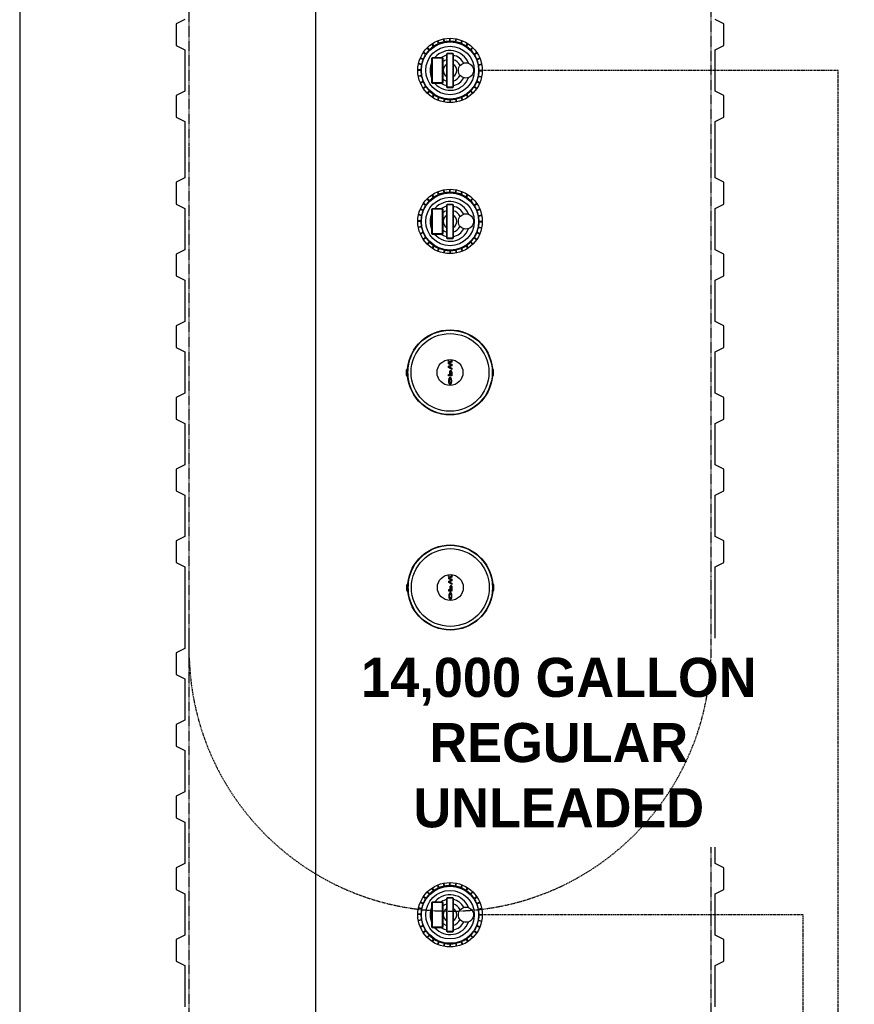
# Model space of a CAD drawing. Extents: x -17300 to -11339, y 1971 to 5059.
# Tile 8 of 81: x -16068 to -15876, y 3938 to 4164. Entities that reach past the tile are written whole.
import ezdxf

# ---------------------------------------------------------------- set-up
doc = ezdxf.new("R2010")
doc.units = 0
doc.header["$MEASUREMENT"] = 0
doc.linetypes.add('HIDDEN3', pattern=[0.1875, 0.125, -0.0625])
doc.linetypes.add('VENT', pattern=[0.04, 0.02, -0.02])
for name, color, linetype in [('PIPING-PRODUCT-PREMIUM', 5, 'CONTINUOUS'), ('PIPING-VENT', 3, 'VENT'), ('TANK-DESCRIPTION', 3, 'CONTINUOUS'), ('TANK-MANHOLE', 2, 'CONTINUOUS'), ('TANK-SLAB', 6, 'CONTINUOUS'), ('TANK-UST', 5, 'CONTINUOUS')]:
    doc.layers.add(name, color=color, linetype=linetype)
doc.styles.add('BOLD', font='bold', dxfattribs={"height": 7.2})

msp = doc.modelspace()

# ---------------------------------------------------------------- hatches: boundary and pattern name
at = {"layer": 'TANK-MANHOLE', "linetype": 'Continuous'}
for points in [[(-15969.36, 4085.69, -1), (-15969.36, 4085.84, -1)], [(-15968.62, 4084.18), (-15968.62, 4083.82), (-15969.36, 4084.29), (-15969.36, 4084.59), (-15968.8, 4084.87), (-15969.36, 4085.15), (-15969.36, 4085.45), (-15968.62, 4085.92), (-15968.62, 4085.56), (-15969.18, 4085.3), (-15968.62, 4085.05), (-15968.62, 4084.69), (-15969.18, 4084.44)], [(-15969.3, 4036.19, -1), (-15969.3, 4036.34, -1)], [(-15968.56, 4034.68), (-15968.56, 4034.32), (-15969.29, 4034.79), (-15969.29, 4035.09), (-15968.73, 4035.37), (-15969.29, 4035.65), (-15969.29, 4035.95), (-15968.56, 4036.42), (-15968.56, 4036.06), (-15969.12, 4035.8), (-15968.56, 4035.55), (-15968.56, 4035.19), (-15969.12, 4034.94)]]:
    msp.add_hatch(color=1, dxfattribs=at).paths.add_polyline_path(points)
h = msp.add_hatch(color=1, dxfattribs=at)
h.paths.add_polyline_path([(-15968.66, 4083.41), (-15968.64, 4083.33), (-15968.63, 4083.25), (-15968.62, 4083.16), (-15968.62, 4082.35), (-15969.36, 4082.35), (-15969.36, 4082.7), (-15969.08, 4082.7), (-15969.08, 4083.16), (-15969.07, 4083.25), (-15969.06, 4083.33), (-15969.04, 4083.41), (-15969.02, 4083.48), (-15968.99, 4083.53), (-15968.95, 4083.58), (-15968.91, 4083.61), (-15968.87, 4083.63), (-15968.83, 4083.63), (-15968.79, 4083.61), (-15968.75, 4083.58), (-15968.71, 4083.53), (-15968.68, 4083.48)])
h.paths.add_polyline_path([(-15968.74, 4082.7), (-15968.74, 4083.16), (-15968.74, 4083.22), (-15968.75, 4083.28), (-15968.77, 4083.32), (-15968.79, 4083.36), (-15968.82, 4083.38), (-15968.85, 4083.39), (-15968.88, 4083.38), (-15968.91, 4083.36), (-15968.93, 4083.32), (-15968.95, 4083.28), (-15968.96, 4083.22), (-15968.96, 4083.16), (-15968.96, 4082.7)], flags=16)
h = msp.add_hatch(color=1, dxfattribs=at)
h.paths.add_polyline_path([(-15968.8, 4081.89), (-15968.75, 4081.82), (-15968.72, 4081.74), (-15968.69, 4081.65), (-15968.66, 4081.55), (-15968.64, 4081.45), (-15968.63, 4081.34), (-15968.62, 4081.23), (-15968.63, 4081.12), (-15968.63, 4081.01), (-15968.65, 4080.9), (-15968.67, 4080.8), (-15968.7, 4080.71), (-15968.74, 4080.62), (-15968.78, 4080.55), (-15968.82, 4080.49), (-15968.87, 4080.44), (-15968.9, 4080.42), (-15968.94, 4080.4), (-15968.99, 4080.4), (-15969.04, 4080.4), (-15969.09, 4080.43), (-15969.14, 4080.47), (-15969.17, 4080.5), (-15969.21, 4080.55), (-15969.25, 4080.62), (-15969.28, 4080.71), (-15969.31, 4080.8), (-15969.33, 4080.9), (-15969.35, 4081.01), (-15969.36, 4081.12), (-15969.36, 4081.23), (-15969.35, 4081.34), (-15969.34, 4081.45), (-15969.32, 4081.56), (-15969.3, 4081.65), (-15969.27, 4081.74), (-15969.23, 4081.82), (-15969.19, 4081.89), (-15969.14, 4081.94), (-15969.09, 4081.98), (-15969.04, 4082), (-15968.99, 4082.01), (-15968.94, 4082), (-15968.89, 4081.98), (-15968.84, 4081.94)])
h.paths.add_polyline_path([(-15968.9, 4081.65), (-15968.95, 4081.67), (-15968.99, 4081.68), (-15969.04, 4081.67), (-15969.08, 4081.65), (-15969.12, 4081.61), (-15969.16, 4081.56), (-15969.19, 4081.49), (-15969.21, 4081.42), (-15969.23, 4081.33), (-15969.24, 4081.25), (-15969.24, 4081.16), (-15969.23, 4081.07), (-15969.21, 4080.99), (-15969.19, 4080.91), (-15969.16, 4080.85), (-15969.12, 4080.79), (-15969.08, 4080.76), (-15969.04, 4080.73), (-15968.99, 4080.72), (-15968.95, 4080.73), (-15968.9, 4080.76), (-15968.86, 4080.79), (-15968.82, 4080.85), (-15968.79, 4080.91), (-15968.77, 4080.99), (-15968.75, 4081.07), (-15968.74, 4081.16), (-15968.74, 4081.25), (-15968.75, 4081.33), (-15968.77, 4081.42), (-15968.79, 4081.49), (-15968.82, 4081.56), (-15968.86, 4081.61)], flags=16)
h = msp.add_hatch(color=1, dxfattribs=at)
h.paths.add_polyline_path([(-15968.59, 4033.91), (-15968.57, 4033.83), (-15968.56, 4033.75), (-15968.56, 4033.66), (-15968.56, 4032.85), (-15969.29, 4032.85), (-15969.29, 4033.2), (-15969.01, 4033.2), (-15969.01, 4033.66), (-15969.01, 4033.75), (-15968.99, 4033.83), (-15968.98, 4033.91), (-15968.95, 4033.98), (-15968.92, 4034.03), (-15968.88, 4034.08), (-15968.84, 4034.11), (-15968.8, 4034.13), (-15968.76, 4034.13), (-15968.72, 4034.11), (-15968.68, 4034.08), (-15968.65, 4034.03), (-15968.62, 4033.98)])
h.paths.add_polyline_path([(-15968.67, 4033.2), (-15968.67, 4033.66), (-15968.68, 4033.72), (-15968.69, 4033.78), (-15968.7, 4033.82), (-15968.73, 4033.86), (-15968.75, 4033.88), (-15968.78, 4033.89), (-15968.81, 4033.88), (-15968.84, 4033.86), (-15968.86, 4033.82), (-15968.88, 4033.78), (-15968.89, 4033.72), (-15968.89, 4033.66), (-15968.89, 4033.2)], flags=16)
h = msp.add_hatch(color=1, dxfattribs=at)
h.paths.add_polyline_path([(-15968.73, 4032.39), (-15968.69, 4032.32), (-15968.65, 4032.24), (-15968.62, 4032.15), (-15968.59, 4032.05), (-15968.57, 4031.95), (-15968.56, 4031.84), (-15968.56, 4031.73), (-15968.56, 4031.62), (-15968.57, 4031.51), (-15968.58, 4031.4), (-15968.61, 4031.3), (-15968.64, 4031.21), (-15968.67, 4031.12), (-15968.71, 4031.05), (-15968.75, 4030.99), (-15968.8, 4030.94), (-15968.84, 4030.92), (-15968.87, 4030.9), (-15968.93, 4030.9), (-15968.98, 4030.9), (-15969.03, 4030.93), (-15969.08, 4030.97), (-15969.11, 4031), (-15969.14, 4031.05), (-15969.18, 4031.12), (-15969.22, 4031.21), (-15969.24, 4031.3), (-15969.27, 4031.4), (-15969.28, 4031.51), (-15969.29, 4031.62), (-15969.29, 4031.73), (-15969.29, 4031.84), (-15969.28, 4031.95), (-15969.26, 4032.06), (-15969.23, 4032.15), (-15969.2, 4032.24), (-15969.16, 4032.32), (-15969.12, 4032.39), (-15969.08, 4032.44), (-15969.03, 4032.48), (-15968.98, 4032.5), (-15968.93, 4032.51), (-15968.87, 4032.5), (-15968.82, 4032.48), (-15968.78, 4032.44)])
h.paths.add_polyline_path([(-15968.84, 4032.15), (-15968.88, 4032.17), (-15968.93, 4032.18), (-15968.97, 4032.17), (-15969.02, 4032.15), (-15969.06, 4032.11), (-15969.09, 4032.06), (-15969.12, 4031.99), (-15969.15, 4031.92), (-15969.17, 4031.83), (-15969.17, 4031.75), (-15969.17, 4031.66), (-15969.17, 4031.57), (-15969.15, 4031.49), (-15969.12, 4031.41), (-15969.09, 4031.35), (-15969.06, 4031.29), (-15969.02, 4031.26), (-15968.97, 4031.23), (-15968.93, 4031.22), (-15968.88, 4031.23), (-15968.84, 4031.26), (-15968.79, 4031.29), (-15968.76, 4031.35), (-15968.73, 4031.41), (-15968.7, 4031.49), (-15968.69, 4031.57), (-15968.68, 4031.66), (-15968.68, 4031.75), (-15968.69, 4031.83), (-15968.7, 4031.92), (-15968.73, 4031.99), (-15968.76, 4032.06), (-15968.79, 4032.11)], flags=16)

# ---------------------------------------------------------------- linework, layer by layer
at = {"layer": 'PIPING-PRODUCT-PREMIUM'}
msp.add_line((-15999.88, 3893.45), (-15999.88, 4256.62), dxfattribs=at)
at = {"layer": 'PIPING-VENT', "ltscale": 3}
for p, q in [((-15879.75, 4152.66), (-15961.6, 4152.66)), ((-15879.75, 3645.38), (-15879.75, 4152.66)), ((-15887.75, 3958.36), (-15961.6, 3958.36)), ((-15887.75, 3645.24), (-15887.75, 3958.36))]:
    msp.add_line(p, q, dxfattribs=at)
at = {"layer": 'TANK-MANHOLE', "color": 1, "linetype": 'Continuous'}
for p, q in [((-15972.78, 4158.2), (-15973.18, 4158.79)), ((-15972.68, 4158.27), (-15973.07, 4158.85)), ((-15971.63, 4158.83), (-15971.9, 4159.48)), ((-15971.52, 4158.88), (-15971.79, 4159.53)), ((-15970.38, 4159.22), (-15970.52, 4159.91)), ((-15970.26, 4159.25), (-15970.39, 4159.94)), ((-15969.07, 4159.37), (-15969.07, 4160.07)), ((-15968.95, 4159.37), (-15968.95, 4160.07)), ((-15967.76, 4159.25), (-15967.63, 4159.94)), ((-15967.64, 4159.23), (-15967.5, 4159.91)), ((-15966.5, 4158.88), (-15966.23, 4159.53)), ((-15966.39, 4158.83), (-15966.12, 4159.48)), ((-15965.34, 4158.27), (-15964.95, 4158.86)), ((-15965.23, 4158.2), (-15964.84, 4158.79)), ((-15974.62, 4156.33), (-15975.2, 4156.72)), ((-15974.55, 4156.44), (-15975.13, 4156.83)), ((-15973.79, 4157.36), (-15974.29, 4157.85)), ((-15973.7, 4157.45), (-15974.2, 4157.94)), ((-15964.31, 4157.45), (-15963.82, 4157.95)), ((-15964.23, 4157.36), (-15963.73, 4157.86)), ((-15963.47, 4156.44), (-15962.89, 4156.83)), ((-15963.4, 4156.34), (-15962.82, 4156.73)), ((-15975.59, 4153.98), (-15976.28, 4154.12)), ((-15975.57, 4154.11), (-15976.26, 4154.24)), ((-15975.22, 4155.17), (-15975.87, 4155.44)), ((-15975.18, 4155.28), (-15975.83, 4155.55)), ((-15962.84, 4155.29), (-15962.19, 4155.56)), ((-15962.79, 4155.17), (-15962.14, 4155.44)), ((-15962.45, 4154.03), (-15961.76, 4154.17)), ((-15962.42, 4153.91), (-15961.73, 4154.05)), ((-15975.71, 4152.8), (-15976.41, 4152.8)), ((-15975.71, 4152.68), (-15976.41, 4152.68)), ((-15975.59, 4151.49), (-15976.28, 4151.36)), ((-15975.57, 4151.37), (-15976.26, 4151.23)), ((-15962.45, 4151.3), (-15961.76, 4151.16)), ((-15962.42, 4151.42), (-15961.73, 4151.28)), ((-15962.31, 4152.73), (-15961.6, 4152.73)), ((-15962.31, 4152.6), (-15961.6, 4152.6)), ((-15975.22, 4150.15), (-15975.87, 4149.89)), ((-15975.18, 4150.04), (-15975.83, 4149.77)), ((-15962.84, 4150.04), (-15962.19, 4149.77)), ((-15962.79, 4150.16), (-15962.14, 4149.89)), ((-15974.61, 4148.99), (-15975.2, 4148.6)), ((-15974.55, 4148.89), (-15975.13, 4148.5)), ((-15973.79, 4147.97), (-15974.29, 4147.47)), ((-15973.7, 4147.88), (-15974.2, 4147.38)), ((-15972.78, 4147.12), (-15973.17, 4146.54)), ((-15972.68, 4147.05), (-15973.07, 4146.47)), ((-15965.33, 4147.06), (-15964.94, 4146.47)), ((-15965.23, 4147.13), (-15964.84, 4146.54)), ((-15964.31, 4147.88), (-15963.81, 4147.38)), ((-15964.22, 4147.97), (-15963.73, 4147.47)), ((-15963.47, 4148.89), (-15962.88, 4148.5)), ((-15963.4, 4148.99), (-15962.81, 4148.6)), ((-15971.63, 4146.49), (-15971.9, 4145.84)), ((-15971.51, 4146.45), (-15971.78, 4145.8)), ((-15970.38, 4146.1), (-15970.51, 4145.41)), ((-15970.25, 4146.08), (-15970.39, 4145.39)), ((-15969.07, 4145.96), (-15969.07, 4145.26)), ((-15968.94, 4145.96), (-15968.94, 4145.26)), ((-15967.76, 4146.08), (-15967.62, 4145.39)), ((-15967.64, 4146.1), (-15967.5, 4145.41)), ((-15966.5, 4146.45), (-15966.23, 4145.8)), ((-15966.38, 4146.5), (-15966.11, 4145.85)), ((-15972.68, 4123.52), (-15973.07, 4124.1)), ((-15971.63, 4124.08), (-15971.9, 4124.73)), ((-15971.52, 4124.13), (-15971.79, 4124.78)), ((-15970.38, 4124.47), (-15970.52, 4125.16)), ((-15970.26, 4124.5), (-15970.39, 4125.19)), ((-15969.07, 4124.62), (-15969.07, 4125.32)), ((-15968.95, 4124.62), (-15968.95, 4125.32)), ((-15967.76, 4124.5), (-15967.63, 4125.19)), ((-15967.64, 4124.48), (-15967.5, 4125.16)), ((-15966.5, 4124.13), (-15966.23, 4124.78)), ((-15966.39, 4124.08), (-15966.12, 4124.73)), ((-15965.34, 4123.52), (-15964.95, 4124.11)), ((-15974.62, 4121.58), (-15975.2, 4121.97)), ((-15974.55, 4121.69), (-15975.13, 4122.08)), ((-15973.79, 4122.61), (-15974.29, 4123.1)), ((-15973.7, 4122.7), (-15974.2, 4123.19)), ((-15972.79, 4123.45), (-15973.18, 4124.04)), ((-15965.23, 4123.45), (-15964.84, 4124.04)), ((-15964.31, 4122.7), (-15963.82, 4123.2)), ((-15964.23, 4122.61), (-15963.73, 4123.11)), ((-15963.47, 4121.69), (-15962.89, 4122.08)), ((-15963.4, 4121.59), (-15962.82, 4121.98)), ((-15975.23, 4120.42), (-15975.87, 4120.69)), ((-15975.18, 4120.53), (-15975.83, 4120.8)), ((-15962.84, 4120.54), (-15962.19, 4120.81)), ((-15962.79, 4120.42), (-15962.14, 4120.69)), ((-15975.71, 4118.05), (-15976.41, 4118.05)), ((-15975.71, 4117.93), (-15976.41, 4117.93)), ((-15975.59, 4119.23), (-15976.28, 4119.37)), ((-15975.57, 4119.36), (-15976.26, 4119.49)), ((-15962.45, 4119.28), (-15961.76, 4119.42)), ((-15962.42, 4119.16), (-15961.73, 4119.3)), ((-15962.31, 4117.98), (-15961.6, 4117.98)), ((-15962.31, 4117.85), (-15961.6, 4117.85)), ((-15975.59, 4116.74), (-15976.28, 4116.61)), ((-15975.57, 4116.62), (-15976.26, 4116.48)), ((-15975.22, 4115.4), (-15975.87, 4115.14)), ((-15975.18, 4115.29), (-15975.83, 4115.02)), ((-15962.84, 4115.29), (-15962.19, 4115.02)), ((-15962.79, 4115.41), (-15962.14, 4115.14)), ((-15962.45, 4116.55), (-15961.76, 4116.41)), ((-15962.42, 4116.67), (-15961.73, 4116.53)), ((-15974.62, 4114.24), (-15975.2, 4113.85)), ((-15974.55, 4114.14), (-15975.13, 4113.75)), ((-15973.79, 4113.22), (-15974.29, 4112.72)), ((-15973.7, 4113.13), (-15974.2, 4112.63)), ((-15964.31, 4113.13), (-15963.82, 4112.63)), ((-15964.22, 4113.22), (-15963.73, 4112.72)), ((-15963.47, 4114.14), (-15962.88, 4113.75)), ((-15963.4, 4114.24), (-15962.82, 4113.85)), ((-15972.78, 4112.37), (-15973.17, 4111.79)), ((-15972.68, 4112.3), (-15973.07, 4111.72)), ((-15971.63, 4111.74), (-15971.9, 4111.09)), ((-15971.51, 4111.7), (-15971.78, 4111.05)), ((-15970.38, 4111.35), (-15970.51, 4110.66)), ((-15970.25, 4111.33), (-15970.39, 4110.64)), ((-15969.07, 4111.21), (-15969.07, 4110.51)), ((-15968.94, 4111.21), (-15968.94, 4110.51)), ((-15967.76, 4111.33), (-15967.62, 4110.64)), ((-15967.64, 4111.35), (-15967.5, 4110.66)), ((-15966.5, 4111.7), (-15966.23, 4111.05)), ((-15966.38, 4111.75), (-15966.12, 4111.1)), ((-15965.34, 4112.31), (-15964.94, 4111.72)), ((-15965.23, 4112.38), (-15964.84, 4111.79)), ((-15979.11, 4082.51), (-15978.85, 4082.25)), ((-15979.05, 4033.01), (-15978.79, 4032.75)), ((-15970.38, 3964.93), (-15970.52, 3965.61)), ((-15970.26, 3964.95), (-15970.39, 3965.64)), ((-15969.07, 3965.07), (-15969.07, 3965.77)), ((-15968.95, 3965.07), (-15968.95, 3965.77)), ((-15967.76, 3964.95), (-15967.63, 3965.64)), ((-15967.64, 3964.93), (-15967.5, 3965.62)), ((-15973.79, 3963.06), (-15974.29, 3963.56)), ((-15973.71, 3963.15), (-15974.2, 3963.64)), ((-15972.79, 3963.9), (-15973.18, 3964.49)), ((-15972.68, 3963.97), (-15973.07, 3964.56)), ((-15971.63, 3964.53), (-15971.9, 3965.18)), ((-15971.52, 3964.58), (-15971.79, 3965.23)), ((-15966.5, 3964.58), (-15966.23, 3965.23)), ((-15966.39, 3964.53), (-15966.12, 3965.18)), ((-15965.34, 3963.97), (-15964.95, 3964.56)), ((-15965.23, 3963.9), (-15964.84, 3964.49)), ((-15964.31, 3963.15), (-15963.82, 3963.65)), ((-15964.23, 3963.06), (-15963.73, 3963.56)), ((-15975.23, 3960.87), (-15975.88, 3961.14)), ((-15975.18, 3960.99), (-15975.83, 3961.25)), ((-15974.62, 3962.03), (-15975.2, 3962.43)), ((-15974.55, 3962.14), (-15975.13, 3962.53)), ((-15963.47, 3962.14), (-15962.89, 3962.53)), ((-15963.4, 3962.04), (-15962.82, 3962.43)), ((-15962.84, 3960.99), (-15962.19, 3961.26)), ((-15962.79, 3960.87), (-15962.14, 3961.14)), ((-15975.6, 3959.69), (-15976.29, 3959.82)), ((-15975.57, 3959.81), (-15976.26, 3959.95)), ((-15962.45, 3959.73), (-15961.76, 3959.87)), ((-15962.42, 3959.61), (-15961.73, 3959.75)), ((-15975.71, 3958.5), (-15976.42, 3958.5)), ((-15975.71, 3958.38), (-15976.42, 3958.38)), ((-15975.6, 3957.19), (-15976.28, 3957.06)), ((-15975.57, 3957.07), (-15976.26, 3956.93)), ((-15962.45, 3957), (-15961.76, 3956.86)), ((-15962.42, 3957.12), (-15961.73, 3956.98)), ((-15962.31, 3958.43), (-15961.6, 3958.43)), ((-15962.31, 3958.3), (-15961.6, 3958.3)), ((-15975.23, 3955.86), (-15975.87, 3955.59)), ((-15975.18, 3955.74), (-15975.83, 3955.47)), ((-15974.62, 3954.69), (-15975.2, 3954.3)), ((-15974.55, 3954.59), (-15975.13, 3954.2)), ((-15963.47, 3954.59), (-15962.89, 3954.2)), ((-15963.4, 3954.69), (-15962.82, 3954.3)), ((-15962.84, 3955.74), (-15962.19, 3955.47)), ((-15962.79, 3955.86), (-15962.14, 3955.59)), ((-15973.79, 3953.67), (-15974.29, 3953.17)), ((-15973.7, 3953.58), (-15974.2, 3953.08)), ((-15972.78, 3952.82), (-15973.17, 3952.24)), ((-15972.68, 3952.76), (-15973.07, 3952.17)), ((-15971.63, 3952.19), (-15971.9, 3951.55)), ((-15971.52, 3952.15), (-15971.78, 3951.5)), ((-15966.5, 3952.15), (-15966.23, 3951.5)), ((-15966.39, 3952.2), (-15966.12, 3951.55)), ((-15965.34, 3952.76), (-15964.95, 3952.17)), ((-15965.23, 3952.83), (-15964.84, 3952.24)), ((-15964.31, 3953.58), (-15963.82, 3953.08)), ((-15964.22, 3953.67), (-15963.73, 3953.17)), ((-15970.38, 3951.8), (-15970.51, 3951.11)), ((-15970.25, 3951.78), (-15970.39, 3951.09)), ((-15969.07, 3951.66), (-15969.07, 3950.96)), ((-15968.95, 3951.66), (-15968.95, 3950.96)), ((-15967.76, 3951.78), (-15967.62, 3951.09)), ((-15967.64, 3951.8), (-15967.5, 3951.11))]:
    msp.add_line(p, q, dxfattribs=at)
for points in [[(-15968.51, 4156.66, -0.414214), (-15968.26, 4156.41), (-15968.26, 4148.91, -0.414214), (-15968.51, 4148.66), (-15969.51, 4148.66, -0.414214), (-15969.76, 4148.91), (-15969.76, 4156.41, -0.414214), (-15969.51, 4156.66)], [(-15968.51, 4156.54, -0.414214), (-15968.38, 4156.41), (-15968.38, 4148.91, -0.414214), (-15968.51, 4148.79), (-15969.51, 4148.79, -0.414214), (-15969.63, 4148.91), (-15969.63, 4156.41, -0.414214), (-15969.51, 4156.54)], [(-15970.93, 4155.66, -0.414214), (-15970.68, 4155.41), (-15970.68, 4149.91, -0.414214), (-15970.93, 4149.66), (-15972.93, 4149.66, -0.414214), (-15973.18, 4149.91), (-15973.18, 4155.41, -0.414214), (-15972.93, 4155.66)], [(-15970.93, 4155.54, -0.414214), (-15970.8, 4155.41), (-15970.8, 4149.91, -0.414214), (-15970.93, 4149.79), (-15972.93, 4149.79, -0.414214), (-15973.05, 4149.91), (-15973.05, 4155.41, -0.414214), (-15972.93, 4155.54)], [(-15968.51, 4121.91, -0.414214), (-15968.26, 4121.66), (-15968.26, 4114.16, -0.414214), (-15968.51, 4113.91), (-15969.51, 4113.91, -0.414214), (-15969.76, 4114.16), (-15969.76, 4121.66, -0.414214), (-15969.51, 4121.91)], [(-15970.93, 4120.91, -0.414214), (-15970.68, 4120.66), (-15970.68, 4115.16, -0.414214), (-15970.93, 4114.91), (-15972.93, 4114.91, -0.414214), (-15973.18, 4115.16), (-15973.18, 4120.66, -0.414214), (-15972.93, 4120.91)], [(-15970.93, 4120.79, -0.414214), (-15970.8, 4120.66), (-15970.8, 4115.16, -0.414214), (-15970.93, 4115.04), (-15972.93, 4115.04, -0.414214), (-15973.05, 4115.16), (-15973.05, 4120.66, -0.414214), (-15972.93, 4120.79)], [(-15968.51, 4121.79, -0.414214), (-15968.38, 4121.66), (-15968.38, 4114.16, -0.414214), (-15968.51, 4114.04), (-15969.51, 4114.04, -0.414214), (-15969.63, 4114.16), (-15969.63, 4121.66, -0.414214), (-15969.51, 4121.79)], [(-15978.76, 4084.06, -0.912363), (-15959.25, 4084.06), (-15959.33, 4084.02, -0.044356), (-15959.33, 4082.3), (-15959.25, 4082.27, -0.912363), (-15978.76, 4082.27), (-15978.69, 4082.3, -0.044356), (-15978.69, 4084.02)], [(-15978.72, 4082.33), (-15978.78, 4082.31), (-15979.02, 4082.55), (-15979.02, 4083.78), (-15978.78, 4084.02), (-15978.72, 4083.99, 0.042659)], [(-15959.3, 4082.33), (-15959.23, 4082.3), (-15958.99, 4082.54), (-15958.99, 4083.78), (-15959.23, 4084.02), (-15959.3, 4083.99, -0.042659)], [(-15978.7, 4034.56, -0.912363), (-15959.19, 4034.56), (-15959.26, 4034.52, -0.044356), (-15959.26, 4032.8), (-15959.19, 4032.77, -0.912363), (-15978.7, 4032.77), (-15978.62, 4032.8, -0.044356), (-15978.62, 4034.52)], [(-15978.65, 4032.83), (-15978.72, 4032.81), (-15978.96, 4033.05), (-15978.96, 4034.28), (-15978.72, 4034.52), (-15978.65, 4034.49, 0.042659)], [(-15959.23, 4032.83), (-15959.17, 4032.8), (-15958.93, 4033.04), (-15958.93, 4034.28), (-15959.17, 4034.52), (-15959.23, 4034.49, -0.042659)], [(-15970.93, 3961.36, -0.414214), (-15970.68, 3961.11), (-15970.68, 3955.61, -0.414214), (-15970.93, 3955.36), (-15972.93, 3955.36, -0.414214), (-15973.18, 3955.61), (-15973.18, 3961.11, -0.414214), (-15972.93, 3961.36)], [(-15970.93, 3961.24, -0.414214), (-15970.8, 3961.11), (-15970.8, 3955.61, -0.414214), (-15970.93, 3955.49), (-15972.93, 3955.49, -0.414214), (-15973.05, 3955.61), (-15973.05, 3961.11, -0.414214), (-15972.93, 3961.24)], [(-15968.51, 3962.36, -0.414214), (-15968.26, 3962.11), (-15968.26, 3954.61, -0.414214), (-15968.51, 3954.36), (-15969.51, 3954.36, -0.414214), (-15969.76, 3954.61), (-15969.76, 3962.11, -0.414214), (-15969.51, 3962.36)], [(-15968.51, 3962.24, -0.414214), (-15968.39, 3962.11), (-15968.38, 3954.61, -0.414214), (-15968.51, 3954.49), (-15969.51, 3954.49, -0.414214), (-15969.63, 3954.61), (-15969.64, 3962.11, -0.414214), (-15969.51, 3962.24)]]:
    msp.add_lwpolyline(points, format="xyb", close=True, dxfattribs=at)
for points in [[(-15969.36, 4084.29), (-15969.36, 4084.59), (-15968.8, 4084.87), (-15969.36, 4085.15), (-15969.36, 4085.45), (-15968.62, 4085.92), (-15968.62, 4085.56), (-15969.18, 4085.3), (-15968.62, 4085.05), (-15968.62, 4084.69), (-15969.18, 4084.44), (-15968.62, 4084.18), (-15968.62, 4083.82)], [(-15968.66, 4083.41), (-15968.64, 4083.33), (-15968.63, 4083.25), (-15968.62, 4083.16), (-15968.62, 4082.35), (-15969.36, 4082.35), (-15969.36, 4082.7), (-15969.08, 4082.7), (-15969.08, 4083.16), (-15969.07, 4083.25), (-15969.06, 4083.33), (-15969.04, 4083.41), (-15969.02, 4083.48), (-15968.99, 4083.53), (-15968.95, 4083.58), (-15968.91, 4083.61), (-15968.87, 4083.63), (-15968.83, 4083.63), (-15968.79, 4083.61), (-15968.75, 4083.58), (-15968.71, 4083.53), (-15968.68, 4083.48)], [(-15968.75, 4083.28), (-15968.74, 4083.22), (-15968.74, 4083.16), (-15968.74, 4082.7), (-15968.96, 4082.7), (-15968.96, 4083.16), (-15968.96, 4083.22), (-15968.95, 4083.28), (-15968.93, 4083.32), (-15968.91, 4083.36), (-15968.88, 4083.38), (-15968.85, 4083.39), (-15968.82, 4083.38), (-15968.79, 4083.36), (-15968.77, 4083.32)], [(-15968.99, 4082.01), (-15969.04, 4082), (-15969.09, 4081.98), (-15969.14, 4081.94), (-15969.19, 4081.89), (-15969.23, 4081.82), (-15969.27, 4081.74), (-15969.3, 4081.65), (-15969.32, 4081.56), (-15969.34, 4081.45), (-15969.35, 4081.34), (-15969.36, 4081.23), (-15969.36, 4081.12), (-15969.35, 4081.01), (-15969.33, 4080.9), (-15969.31, 4080.8), (-15969.28, 4080.71), (-15969.25, 4080.62), (-15969.21, 4080.55), (-15969.17, 4080.5), (-15969.14, 4080.47), (-15969.09, 4080.43), (-15969.04, 4080.4), (-15968.99, 4080.4), (-15968.94, 4080.4), (-15968.9, 4080.42), (-15968.87, 4080.44), (-15968.82, 4080.49), (-15968.78, 4080.55), (-15968.74, 4080.62), (-15968.7, 4080.71), (-15968.67, 4080.8), (-15968.65, 4080.9), (-15968.63, 4081.01), (-15968.63, 4081.12), (-15968.62, 4081.23), (-15968.63, 4081.34), (-15968.64, 4081.45), (-15968.66, 4081.55), (-15968.69, 4081.65), (-15968.72, 4081.74), (-15968.75, 4081.82), (-15968.8, 4081.89), (-15968.84, 4081.94), (-15968.89, 4081.98), (-15968.94, 4082)], [(-15968.79, 4081.49), (-15968.82, 4081.56), (-15968.86, 4081.61), (-15968.9, 4081.65), (-15968.95, 4081.67), (-15968.99, 4081.68), (-15969.04, 4081.67), (-15969.08, 4081.65), (-15969.12, 4081.61), (-15969.16, 4081.56), (-15969.19, 4081.49), (-15969.21, 4081.42), (-15969.23, 4081.33), (-15969.24, 4081.25), (-15969.24, 4081.16), (-15969.23, 4081.07), (-15969.21, 4080.99), (-15969.19, 4080.91), (-15969.16, 4080.85), (-15969.12, 4080.79), (-15969.08, 4080.76), (-15969.04, 4080.73), (-15968.99, 4080.72), (-15968.95, 4080.73), (-15968.9, 4080.76), (-15968.86, 4080.79), (-15968.82, 4080.85), (-15968.79, 4080.91), (-15968.77, 4080.99), (-15968.75, 4081.07), (-15968.74, 4081.16), (-15968.74, 4081.25), (-15968.75, 4081.33), (-15968.77, 4081.42)], [(-15969.29, 4034.79), (-15969.29, 4035.09), (-15968.73, 4035.37), (-15969.29, 4035.65), (-15969.29, 4035.95), (-15968.56, 4036.42), (-15968.56, 4036.06), (-15969.12, 4035.8), (-15968.56, 4035.55), (-15968.56, 4035.19), (-15969.12, 4034.94), (-15968.56, 4034.68), (-15968.56, 4034.32)], [(-15968.59, 4033.91), (-15968.57, 4033.83), (-15968.56, 4033.75), (-15968.56, 4033.66), (-15968.56, 4032.85), (-15969.29, 4032.85), (-15969.29, 4033.2), (-15969.01, 4033.2), (-15969.01, 4033.66), (-15969.01, 4033.75), (-15968.99, 4033.83), (-15968.98, 4033.91), (-15968.95, 4033.98), (-15968.92, 4034.03), (-15968.88, 4034.08), (-15968.84, 4034.11), (-15968.8, 4034.13), (-15968.76, 4034.13), (-15968.72, 4034.11), (-15968.68, 4034.08), (-15968.65, 4034.03), (-15968.62, 4033.98)], [(-15968.69, 4033.78), (-15968.68, 4033.72), (-15968.67, 4033.66), (-15968.67, 4033.2), (-15968.89, 4033.2), (-15968.89, 4033.66), (-15968.89, 4033.72), (-15968.88, 4033.78), (-15968.86, 4033.82), (-15968.84, 4033.86), (-15968.81, 4033.88), (-15968.78, 4033.89), (-15968.75, 4033.88), (-15968.73, 4033.86), (-15968.7, 4033.82)], [(-15968.93, 4032.51), (-15968.98, 4032.5), (-15969.03, 4032.48), (-15969.08, 4032.44), (-15969.12, 4032.39), (-15969.16, 4032.32), (-15969.2, 4032.24), (-15969.23, 4032.15), (-15969.26, 4032.06), (-15969.28, 4031.95), (-15969.29, 4031.84), (-15969.29, 4031.73), (-15969.29, 4031.62), (-15969.28, 4031.51), (-15969.27, 4031.4), (-15969.24, 4031.3), (-15969.22, 4031.21), (-15969.18, 4031.12), (-15969.14, 4031.05), (-15969.11, 4031), (-15969.08, 4030.97), (-15969.03, 4030.93), (-15968.98, 4030.9), (-15968.93, 4030.9), (-15968.87, 4030.9), (-15968.84, 4030.92), (-15968.8, 4030.94), (-15968.75, 4030.99), (-15968.71, 4031.05), (-15968.67, 4031.12), (-15968.64, 4031.21), (-15968.61, 4031.3), (-15968.58, 4031.4), (-15968.57, 4031.51), (-15968.56, 4031.62), (-15968.56, 4031.73), (-15968.56, 4031.84), (-15968.57, 4031.95), (-15968.59, 4032.05), (-15968.62, 4032.15), (-15968.65, 4032.24), (-15968.69, 4032.32), (-15968.73, 4032.39), (-15968.78, 4032.44), (-15968.82, 4032.48), (-15968.87, 4032.5)], [(-15968.73, 4031.99), (-15968.76, 4032.06), (-15968.79, 4032.11), (-15968.84, 4032.15), (-15968.88, 4032.17), (-15968.93, 4032.18), (-15968.97, 4032.17), (-15969.02, 4032.15), (-15969.06, 4032.11), (-15969.09, 4032.06), (-15969.12, 4031.99), (-15969.15, 4031.92), (-15969.17, 4031.83), (-15969.17, 4031.75), (-15969.17, 4031.66), (-15969.17, 4031.57), (-15969.15, 4031.49), (-15969.12, 4031.41), (-15969.09, 4031.35), (-15969.06, 4031.29), (-15969.02, 4031.26), (-15968.97, 4031.23), (-15968.93, 4031.22), (-15968.88, 4031.23), (-15968.84, 4031.26), (-15968.79, 4031.29), (-15968.76, 4031.35), (-15968.73, 4031.41), (-15968.7, 4031.49), (-15968.69, 4031.57), (-15968.68, 4031.66), (-15968.68, 4031.75), (-15968.69, 4031.83), (-15968.7, 4031.92)]]:
    msp.add_lwpolyline(points, close=True, dxfattribs=at)
for centre, radius in [((-15969.01, 4152.66), 7.41), ((-15969.01, 4152.66), 6.58), ((-15969.01, 4152.66), 5.58), ((-15965.34, 4152.66), 1.75), ((-15969.01, 4117.91), 7.41), ((-15969.01, 4117.91), 6.58), ((-15969.01, 4117.91), 5.58), ((-15965.34, 4117.91), 1.75), ((-15969.01, 4083.16), 9.71), ((-15969.01, 4083.16), 8.95), ((-15969.01, 4083.16), 2.98), ((-15969.36, 4085.77), 0.0755), ((-15968.94, 4033.66), 9.71), ((-15968.94, 4033.66), 8.95), ((-15968.94, 4033.66), 2.98), ((-15969.3, 4036.27), 0.0755), ((-15969.01, 3958.36), 7.41), ((-15969.01, 3958.36), 6.58), ((-15969.01, 3958.36), 5.58), ((-15965.34, 3958.36), 1.75)]:
    msp.add_circle(centre, radius, dxfattribs=at)
for centre, radius, start, end in [((-15969.01, 4152.66), 6.7, 124.2951, 134.4766), ((-15969.01, 4152.66), 6.7, 113.0451, 123.2266), ((-15969.01, 4152.66), 6.7, 101.7951, 111.9766), ((-15969.01, 4152.66), 6.7, 90.5451, 100.7266), ((-15969.01, 4152.66), 6.7, 79.2951, 89.4766), ((-15969.01, 4152.66), 6.7, 68.0451, 78.2266), ((-15969.01, 4152.66), 6.7, 56.7951, 66.9766), ((-15969.01, 4152.66), 6.7, 45.5451, 55.7266), ((-15969.01, 4152.66), 6.7, 146.7951, 156.9766), ((-15969.01, 4152.66), 6.7, 135.5451, 145.7266), ((-15969.01, 4152.66), 4.58, 21.0486, 139.0662), ((-15969.01, 4152.66), 3.58, 102.1111, 123.0296), ((-15969.01, 4152.66), 3.58, 27.9124, 77.9106), ((-15969.01, 4152.66), 6.7, 34.2951, 44.4766), ((-15969.01, 4152.66), 6.7, 23.0451, 33.2266), ((-15969.01, 4152.66), 6.7, 169.2951, 179.4766), ((-15969.01, 4152.66), 6.7, 158.0451, 168.2266), ((-15969.01, 4152.66), 4.58, 155.5782, 204.4435), ((-15969.01, 4152.66), 2.58, 106.9251, 130.3274), ((-15969.01, 4152.66), 1.58, 118.3918, 241.63), ((-15969.01, 4152.66), 2.58, 25.6744, 73.0966), ((-15969.01, 4152.66), 1.58, 298.3918, 61.63), ((-15969.01, 4152.66), 6.7, 11.7951, 21.9766), ((-15969.01, 4152.66), 6.7, 0.5451, 10.7266), ((-15969.01, 4152.66), 6.7, 180.5451, 190.7266), ((-15969.01, 4152.66), 6.7, 191.7951, 201.9766), ((-15969.01, 4152.66), 2.58, 286.9251, 334.3474), ((-15969.01, 4152.66), 6.7, 338.0451, 348.2266), ((-15969.01, 4152.66), 6.7, 349.2951, 359.4766), ((-15969.01, 4152.66), 6.7, 203.0451, 213.2266), ((-15969.01, 4152.66), 4.58, 220.9555, 338.9731), ((-15969.01, 4152.66), 3.58, 236.9922, 257.9106), ((-15969.01, 4152.66), 2.58, 229.6943, 253.0966), ((-15969.01, 4152.66), 3.58, 282.1111, 332.1093), ((-15969.01, 4152.66), 6.7, 326.7951, 336.9766), ((-15969.01, 4152.66), 6.7, 214.2951, 224.4766), ((-15969.01, 4152.66), 6.7, 225.5451, 235.7266), ((-15969.01, 4152.66), 6.7, 236.7951, 246.9766), ((-15969.01, 4152.66), 6.7, 293.0451, 303.2266), ((-15969.01, 4152.66), 6.7, 304.2951, 314.4766), ((-15969.01, 4152.66), 6.7, 315.5451, 325.7266), ((-15969.01, 4152.66), 6.7, 248.0451, 258.2266), ((-15969.01, 4152.66), 6.7, 259.2951, 269.4766), ((-15969.01, 4152.66), 6.7, 270.5451, 280.7266), ((-15969.01, 4152.66), 6.7, 281.7951, 291.9766), ((-15969.01, 4117.91), 6.7, 101.7951, 111.9766), ((-15969.01, 4117.91), 6.7, 90.5451, 100.7266), ((-15969.01, 4117.91), 6.7, 79.2951, 89.4766), ((-15969.01, 4117.91), 6.7, 68.0451, 78.2266), ((-15969.01, 4117.91), 6.7, 135.5451, 145.7266), ((-15969.01, 4117.91), 6.7, 124.2951, 134.4766), ((-15969.01, 4117.91), 6.7, 113.0451, 123.2266), ((-15969.01, 4117.91), 4.58, 21.0486, 139.0662), ((-15969.01, 4117.91), 6.7, 56.7951, 66.9766), ((-15969.01, 4117.91), 6.7, 45.5451, 55.7266), ((-15969.01, 4117.91), 6.7, 34.2951, 44.4766), ((-15969.01, 4117.91), 6.7, 158.0451, 168.2266), ((-15969.01, 4117.91), 6.7, 146.7951, 156.9766), ((-15969.01, 4117.91), 4.58, 155.5782, 204.4435), ((-15969.01, 4117.91), 3.58, 102.1111, 123.0296), ((-15969.01, 4117.91), 2.58, 106.9251, 130.3274), ((-15969.01, 4117.91), 3.58, 27.9124, 77.9106), ((-15969.01, 4117.91), 2.58, 25.6744, 73.0966), ((-15969.01, 4117.91), 6.7, 23.0451, 33.2266), ((-15969.01, 4117.91), 6.7, 11.7951, 21.9766), ((-15969.01, 4117.91), 6.7, 169.2951, 179.4766), ((-15969.01, 4117.91), 6.7, 180.5451, 190.7266), ((-15969.01, 4117.91), 1.58, 118.3918, 241.63), ((-15969.01, 4117.91), 1.58, 298.3918, 61.63), ((-15969.01, 4117.91), 6.7, 0.5451, 10.7266), ((-15969.01, 4117.91), 6.7, 349.2951, 359.4766), ((-15969.01, 4117.91), 6.7, 191.7951, 201.9766), ((-15969.01, 4117.91), 6.7, 203.0451, 213.2266), ((-15969.01, 4117.91), 4.58, 220.9555, 338.9731), ((-15969.01, 4117.91), 2.58, 229.6943, 253.0966), ((-15969.01, 4117.91), 2.58, 286.9251, 334.3474), ((-15969.01, 4117.91), 3.58, 282.1111, 332.1093), ((-15969.01, 4117.91), 6.7, 326.7951, 336.9766), ((-15969.01, 4117.91), 6.7, 338.0451, 348.2266), ((-15969.01, 4117.91), 6.7, 214.2951, 224.4766), ((-15969.01, 4117.91), 6.7, 225.5451, 235.7266), ((-15969.01, 4117.91), 3.58, 236.9922, 257.9106), ((-15969.01, 4117.91), 6.7, 304.2951, 314.4766), ((-15969.01, 4117.91), 6.7, 315.5451, 325.7266), ((-15969.01, 4117.91), 6.7, 236.7951, 246.9766), ((-15969.01, 4117.91), 6.7, 248.0451, 258.2266), ((-15969.01, 4117.91), 6.7, 259.2951, 269.4766), ((-15969.01, 4117.91), 6.7, 270.5451, 280.7266), ((-15969.01, 4117.91), 6.7, 281.7951, 291.9766), ((-15969.01, 4117.91), 6.7, 293.0451, 303.2266), ((-15969.01, 3958.36), 6.7, 124.2951, 134.4766), ((-15969.01, 3958.36), 6.7, 113.0451, 123.2266), ((-15969.01, 3958.36), 6.7, 101.7951, 111.9766), ((-15969.01, 3958.36), 6.7, 90.5451, 100.7266), ((-15969.01, 3958.36), 6.7, 79.2951, 89.4766), ((-15969.01, 3958.36), 6.7, 68.0451, 78.2266), ((-15969.01, 3958.36), 6.7, 56.7951, 66.9766), ((-15969.01, 3958.36), 6.7, 45.5451, 55.7266), ((-15969.01, 3958.36), 6.7, 146.7951, 156.9766), ((-15969.01, 3958.36), 6.7, 135.5451, 145.7266), ((-15969.01, 3958.36), 4.58, 21.0486, 139.0662), ((-15969.01, 3958.36), 3.58, 102.1111, 123.0296), ((-15969.01, 3958.36), 3.58, 27.9124, 77.9106), ((-15969.01, 3958.36), 6.7, 34.2951, 44.4766), ((-15969.01, 3958.36), 6.7, 23.0451, 33.2266), ((-15969.01, 3958.36), 6.7, 169.2951, 179.4766), ((-15969.01, 3958.36), 6.7, 158.0451, 168.2266), ((-15969.01, 3958.36), 4.58, 155.5782, 204.4435), ((-15969.01, 3958.36), 2.58, 106.9251, 130.3274), ((-15969.01, 3958.36), 1.58, 118.3918, 241.63), ((-15969.01, 3958.36), 2.58, 25.6744, 73.0966), ((-15969.01, 3958.36), 1.58, 298.3918, 61.63), ((-15969.01, 3958.36), 6.7, 11.7951, 21.9766), ((-15969.01, 3958.36), 6.7, 0.5451, 10.7266), ((-15969.01, 3958.36), 6.7, 180.5451, 190.7266), ((-15969.01, 3958.36), 6.7, 191.7951, 201.9766), ((-15969.01, 3958.36), 4.58, 220.9555, 338.9731), ((-15969.01, 3958.36), 2.58, 286.9251, 334.3474), ((-15969.01, 3958.36), 3.58, 282.1111, 332.1093), ((-15969.01, 3958.36), 6.7, 338.0451, 348.2266), ((-15969.01, 3958.36), 6.7, 349.2951, 359.4766), ((-15969.01, 3958.36), 6.7, 203.0451, 213.2266), ((-15969.01, 3958.36), 6.7, 214.2951, 224.4766), ((-15969.01, 3958.36), 3.58, 236.9922, 257.9106), ((-15969.01, 3958.36), 2.58, 229.6943, 253.0966), ((-15969.01, 3958.36), 6.7, 315.5451, 325.7266), ((-15969.01, 3958.36), 6.7, 326.7951, 336.9766), ((-15969.01, 3958.36), 6.7, 225.5451, 235.7266), ((-15969.01, 3958.36), 6.7, 236.7951, 246.9766), ((-15969.01, 3958.36), 6.7, 248.0451, 258.2266), ((-15969.01, 3958.36), 6.7, 281.7951, 291.9766), ((-15969.01, 3958.36), 6.7, 293.0451, 303.2266), ((-15969.01, 3958.36), 6.7, 304.2951, 314.4766), ((-15969.01, 3958.36), 6.7, 259.2951, 269.4766), ((-15969.01, 3958.36), 6.7, 270.5451, 280.7266)]:
    msp.add_arc(centre, radius, start, end, dxfattribs=at)
at = {"layer": 'TANK-SLAB'}
msp.add_lwpolyline([(-16068.01, 3687.01), (-15693.41, 3687.01), (-15693.41, 4350.46), (-16068.01, 4350.46)], close=True, dxfattribs=at)
at = {"layer": 'TANK-UST', "color": 2, "linetype": 'HIDDEN3'}
msp.add_lwpolyline([(-16029.01, 4230.41), (-16029.01, 4234.93, -0.953957), (-15909.01, 4234.93), (-15909.01, 4230.41), (-15909.01, 4135.16), (-15909.01, 4036.14), (-15909.01, 3811.14), (-15909.01, 3806.65, -0.953957), (-16029.01, 3806.65), (-16029.01, 3811.14), (-16029.01, 4036.14), (-16029.01, 4135.16)], format="xyb", close=True, dxfattribs=at)
at = {"layer": 'TANK-UST'}
for points in [[(-16030.01, 4164.41), (-16032.01, 4163.41), (-16032.01, 4158.41), (-16030.01, 4157.41), (-16030.01, 4147.91), (-16032.01, 4146.91), (-16032.01, 4141.91), (-16030.01, 4140.91), (-16030.01, 4127.91), (-16032.01, 4126.91), (-16032.01, 4121.91), (-16030.01, 4120.91), (-16030.01, 4111.41), (-16032.01, 4110.41), (-16032.01, 4105.41), (-16030.01, 4104.41), (-16030.01, 4094.91), (-16032.01, 4093.91), (-16032.01, 4088.91), (-16030.01, 4087.91), (-16030.01, 4078.41), (-16032.01, 4077.41), (-16032.01, 4072.41), (-16030.01, 4071.41), (-16030.01, 4061.91), (-16032.01, 4060.91), (-16032.01, 4055.91), (-16030.01, 4054.91), (-16030.01, 4045.41), (-16032.01, 4044.41), (-16032.01, 4039.41), (-16030.01, 4038.41), (-16030.01, 4019.66), (-16032.01, 4018.66), (-16032.01, 4013.66), (-16030.01, 4012.66), (-16030.01, 4003.16), (-16032.01, 4002.16), (-16032.01, 3997.16), (-16030.01, 3996.16), (-16030.01, 3986.66), (-16032.01, 3985.66), (-16032.01, 3980.66), (-16030.01, 3979.66), (-16030.01, 3970.16), (-16032.01, 3969.16), (-16032.01, 3964.16), (-16030.01, 3963.16), (-16030.01, 3953.66), (-16032.01, 3952.66), (-16032.01, 3947.66), (-16030.01, 3946.66), (-16030.01, 3937.16)], [(-15908.01, 3937.16), (-15908.01, 3946.66), (-15906.01, 3947.66), (-15906.01, 3952.66), (-15908.01, 3953.66), (-15908.01, 3963.16), (-15906.01, 3964.16), (-15906.01, 3969.16), (-15908.01, 3970.16), (-15908.01, 3979.66), (-15906.01, 3980.66), (-15906.01, 3985.66), (-15908.01, 3986.66), (-15908.01, 3996.16), (-15906.01, 3997.16), (-15906.01, 4002.16), (-15908.01, 4003.16), (-15908.01, 4012.66), (-15906.01, 4013.66), (-15906.01, 4018.66), (-15908.01, 4019.66), (-15908.01, 4038.41), (-15906.01, 4039.41), (-15906.01, 4044.41), (-15908.01, 4045.41), (-15908.01, 4054.91), (-15906.01, 4055.91), (-15906.01, 4060.91), (-15908.01, 4061.91), (-15908.01, 4071.41), (-15906.01, 4072.41), (-15906.01, 4077.41), (-15908.01, 4078.41), (-15908.01, 4087.91), (-15906.01, 4088.91), (-15906.01, 4093.91), (-15908.01, 4094.91), (-15908.01, 4104.41), (-15906.01, 4105.41), (-15906.01, 4110.41), (-15908.01, 4111.41), (-15908.01, 4120.91), (-15906.01, 4121.91), (-15906.01, 4126.91), (-15908.01, 4127.91), (-15908.01, 4140.91), (-15906.01, 4141.91), (-15906.01, 4146.91), (-15908.01, 4147.91), (-15908.01, 4157.41), (-15906.01, 4158.41), (-15906.01, 4163.41), (-15908.01, 4164.41)]]:
    msp.add_lwpolyline(points, dxfattribs=at)

# ---------------------------------------------------------------- next in the draw order: texts
at = {"layer": 'TANK-DESCRIPTION', "linetype": 'Continuous', "insert": (-15943.99, 4017.48), "char_height": 9, "width": 91.5504, "attachment_point": 2, "style": 'BOLD', "bg_fill": 3, "box_fill_scale": 1.5, "bg_fill_color": 256, "bg_fill_transparency": 0}
msp.add_mtext('14,000 GALLON\\PREGULAR\\PUNLEADED ', dxfattribs=at)

# ---------------------------------------------------------------- next in the draw order: linework, layer by layer
at = {"layer": 'TANK-UST', "color": 2, "linetype": 'HIDDEN3'}
msp.add_lwpolyline([(-15909.01, 4021.91), (-15909.01, 4017.4, -0.970233), (-16029.01, 4017.4), (-16029.01, 4021.91)], format="xyb", dxfattribs=at)

doc.saveas('drawing.dxf')
